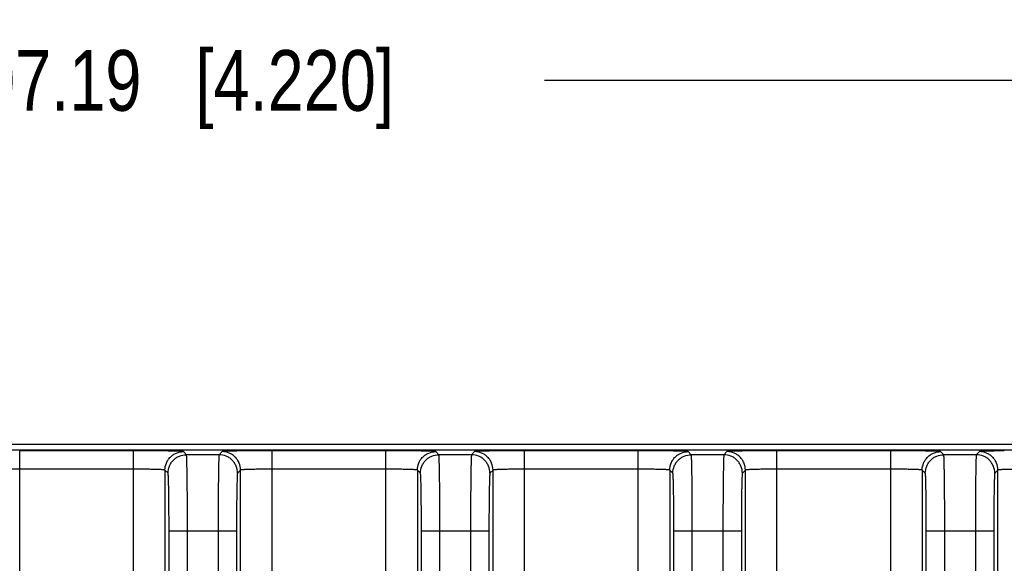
# Model space of a CAD drawing. Header units: inches. Extents: x 0 to 34, y 0 to 22.
# Tile 66 of 129: x 21.1 to 23.1, y 6.8 to 8. Entities that reach past the tile are written whole.
import ezdxf

# ---------------------------------------------------------------- set-up
doc = ezdxf.new("R2010")
doc.units = ezdxf.units.IN
doc.header["$LTSCALE"] = 1.87
doc.header["$MEASUREMENT"] = 0
doc.layers.get('0').update_dxf_attribs({"linetype": 'CONTINUOUS'})
doc.layers.add('DIMENSIONS', color=7, linetype='CONTINUOUS')
doc.styles.get("Standard").update_dxf_attribs({"font": 'txt', "width": 0.8})
doc.dimstyles.new('DIMSTYLE_2', dxfattribs={"dimtxt": 0.125, "dimasz": 0.18, "dimexe": 0.125, "dimexo": 0.0625, "dimgap": 0.0625, "dimtad": 0, "dimtih": 1, "dimtoh": 1, "dimzin": 0, "dimdsep": 46, "dimtxsty": 'STANDARD', "dimblk": '_FILLED', "dimblk1": '_FILLED', "dimblk2": '_FILLED', "dimcen": 0.09, "dimazin": 0, "dimtp": 0.01, "dimtm": 0.01, "dimtfac": 1, "dimtofl": 0, "dimtmove": 0, "dimatfit": 3, "dimldrblk": '_FILLED', "dimfxl": 1, "dimtolj": 1, "dimtzin": 0, "dimarcsym": 0})

# ---------------------------------------------------------------- blocks, each defined once
blk = doc.blocks.new('_FILLED')
at = {"color": 0, "linetype": 'BYBLOCK'}
blk.add_solid([(0, 0), (-1, 0.174), (-1, -0.174)], dxfattribs=at)
blk = doc.blocks.new('*D5')
at = {"layer": 'DIMENSIONS', "color": 2, "linetype": 'CONTINUOUS'}
for p, q in [((19.3089, 5.9533), (19.3089, 7.9623)), ((23.5289, 5.9533), (23.5289, 7.9623)), ((19.3089, 7.8373), (20.6439, 7.8373)), ((23.5289, 7.8373), (22.1939, 7.8373))]:
    blk.add_line(p, q, dxfattribs=at)
at = {"layer": 'DIMENSIONS', "color": 2, "linetype": 'CONTINUOUS', "xscale": 0.18, "yscale": 0.18, "zscale": 0.18, "rotation": 180}
blk.add_blockref('_FILLED', (19.3089, 7.8373), dxfattribs=at)
at = {"layer": 'DIMENSIONS', "color": 2, "linetype": 'CONTINUOUS', "xscale": 0.18, "yscale": 0.18, "zscale": 0.18}
blk.add_blockref('_FILLED', (23.5289, 7.8373), dxfattribs=at)
at = {"layer": 'DIMENSIONS', "color": 2, "linetype": 'CONTINUOUS', "insert": (21.4189, 7.8998), "char_height": 0.125, "width": 1.425, "attachment_point": 2, "line_spacing_factor": 0.9}
blk.add_mtext('107.19{\\ftxt.shx;\\W1.000000;\\H0.125000; }[4.220]', dxfattribs=at)

msp = doc.modelspace()

# ---------------------------------------------------------------- linework, layer by layer
at = {"color": 7, "linetype": 'CONTINUOUS'}
for p, q in [((24.7249, 7.0873), (13.0527, 7.0873)), ((11.9969, 7.0765), (24.7141, 7.0765)), ((21.3467, 7.0747), (21.1123, 7.0747)), ((21.1123, 3.5719), (21.1123, 7.0747)), ((21.3467, 3.5719), (21.3467, 7.0747)), ((21.456, 7.0666), (21.4497, 7.0729)), ((21.5232, 7.0666), (21.456, 7.0666)), ((21.5296, 7.0729), (21.5232, 7.0666)), ((21.867, 7.0747), (21.6326, 7.0747)), ((21.6326, 3.5719), (21.6326, 7.0747)), ((21.867, 3.5719), (21.867, 7.0747)), ((21.9763, 7.0666), (21.9699, 7.0729)), ((22.0435, 7.0666), (21.9763, 7.0666)), ((22.0498, 7.0729), (22.0435, 7.0666)), ((22.3872, 7.0747), (22.1528, 7.0747)), ((22.1528, 3.5719), (22.1528, 7.0747)), ((22.3872, 3.5719), (22.3872, 7.0747)), ((22.4965, 7.0666), (22.4902, 7.0729)), ((22.5637, 7.0666), (22.4965, 7.0666)), ((22.57, 7.0729), (22.5637, 7.0666)), ((22.9074, 7.0747), (22.673, 7.0747)), ((22.673, 3.5719), (22.673, 7.0747)), ((22.9074, 3.5719), (22.9074, 7.0747)), ((23.0167, 7.0666), (23.0104, 7.0729)), ((23.0839, 7.0666), (23.0167, 7.0666)), ((23.0903, 7.0729), (23.0839, 7.0666)), ((21.3467, 7.0367), (21.1123, 7.0367)), ((21.4117, 7.035), (21.4117, 3.6116)), ((21.4181, 7.0286), (21.4117, 7.035)), ((21.5676, 7.035), (21.5612, 7.0286)), ((21.5676, 3.6116), (21.5676, 7.035)), ((21.867, 7.0367), (21.6326, 7.0367)), ((21.9319, 7.035), (21.9319, 3.6116)), ((21.9383, 7.0286), (21.9319, 7.035)), ((22.0878, 7.035), (22.0815, 7.0286)), ((22.0878, 3.6116), (22.0878, 7.035)), ((22.3872, 7.0367), (22.1528, 7.0367)), ((22.4522, 7.035), (22.4522, 3.6116)), ((22.4585, 7.0286), (22.4522, 7.035)), ((22.608, 7.035), (22.6017, 7.0286)), ((22.608, 3.6116), (22.608, 7.035)), ((22.9074, 7.0367), (22.673, 7.0367)), ((22.9788, 7.0286), (22.9724, 7.035)), ((22.9724, 7.035), (22.9724, 3.6116)), ((23.1283, 7.035), (23.1219, 7.0286)), ((23.1283, 3.6116), (23.1283, 7.035)), ((21.4201, 6.9096), (21.5592, 6.9096)), ((21.4201, 3.737), (21.4201, 6.9096)), ((21.4581, 3.737), (21.4581, 6.9096)), ((21.5212, 6.9096), (21.5212, 3.737)), ((21.5592, 6.9096), (21.5592, 3.737)), ((21.9403, 6.9096), (22.0794, 6.9096)), ((21.9403, 3.737), (21.9403, 6.9096)), ((21.9783, 3.737), (21.9783, 6.9096)), ((22.0414, 6.9096), (22.0414, 3.737)), ((22.0794, 6.9096), (22.0794, 3.737)), ((22.4606, 6.9096), (22.5997, 6.9096)), ((22.4606, 3.737), (22.4606, 6.9096)), ((22.4986, 3.737), (22.4986, 6.9096)), ((22.5617, 6.9096), (22.5617, 3.737)), ((22.5997, 6.9096), (22.5997, 3.737)), ((22.9808, 6.9096), (23.1199, 6.9096)), ((22.9808, 3.737), (22.9808, 6.9096)), ((23.0188, 3.737), (23.0188, 6.9096)), ((23.0819, 6.9096), (23.0819, 3.737)), ((23.1199, 6.9096), (23.1199, 3.737))]:
    msp.add_line(p, q, dxfattribs=at)
for centre, radius, start, end in [((21.349, 2.0643), 5.0104, 89.4371, 90.0265), ((21.6321, 1.6685), 5.4062, 89.9952, 90.5432), ((21.8693, 2.0643), 5.0104, 89.4371, 90.0265), ((22.1523, 1.6685), 5.4062, 89.9952, 90.5432), ((22.3895, 2.0643), 5.0104, 89.4371, 90.0265), ((22.6726, 1.6685), 5.4062, 89.9952, 90.5432), ((22.9097, 2.0643), 5.0104, 89.4371, 90.0265)]:
    msp.add_arc(centre, radius, start, end, dxfattribs=at)
for points, knots in [([(21.4497, 7.0729), (21.4497, 7.073), (21.4496, 7.073), (21.4493, 7.0731), (21.449, 7.0731), (21.4484, 7.0732), (21.4473, 7.0733), (21.4457, 7.0734), (21.4437, 7.0735), (21.4413, 7.0736), (21.4385, 7.0737), (21.4341, 7.0739), (21.4276, 7.074), (21.4189, 7.0742), (21.4089, 7.0744), (21.4019, 7.0744), (21.3983, 7.0745)], [0, 0, 0, 0, 0.002442, 0.006832, 0.013238, 0.021671, 0.044603, 0.075569, 0.114486, 0.161237, 0.215594, 0.277306, 0.421788, 0.592408, 0.78619, 1, 1, 1, 1]), ([(21.4117, 7.035), (21.4117, 7.0399), (21.4132, 7.0474), (21.4179, 7.0562), (21.4227, 7.062), (21.4285, 7.0668), (21.4373, 7.0714), (21.4448, 7.0729), (21.4497, 7.0729)], [0, 0, 0, 0, 0.249118, 0.374712, 0.5, 0.625288, 0.750882, 1, 1, 1, 1]), ([(21.4181, 7.0286), (21.4181, 7.0335), (21.4196, 7.0411), (21.4242, 7.0498), (21.429, 7.0556), (21.4348, 7.0604), (21.4436, 7.0651), (21.4511, 7.0666), (21.456, 7.0666)], [0, 0, 0, 0, 0.249118, 0.374712, 0.5, 0.625288, 0.750882, 1, 1, 1, 1]), ([(21.4581, 6.9096), (21.4581, 6.9197), (21.4581, 6.9396), (21.458, 6.964), (21.4579, 6.9827), (21.4578, 6.9958), (21.4576, 7.008), (21.4575, 7.0194), (21.4574, 7.0297), (21.4572, 7.0388), (21.457, 7.0468), (21.4569, 7.0526), (21.4567, 7.0566), (21.4567, 7.0591), (21.4566, 7.0612), (21.4565, 7.063), (21.4564, 7.0644), (21.4563, 7.0654), (21.4562, 7.066), (21.4562, 7.0663), (21.4561, 7.0665), (21.4561, 7.0666), (21.456, 7.0666)], [0, 0, 0, 0, 0.192984, 0.379016, 0.466965, 0.550475, 0.628781, 0.701171, 0.766953, 0.825487, 0.876258, 0.918786, 0.936838, 0.952693, 0.966309, 0.977651, 0.9867, 0.993441, 0.995944, 0.997866, 0.999213, 1, 1, 1, 1]), ([(21.5232, 7.0666), (21.5232, 7.0666), (21.5232, 7.0665), (21.5231, 7.0663), (21.5231, 7.066), (21.523, 7.0654), (21.5229, 7.0644), (21.5228, 7.063), (21.5227, 7.0612), (21.5226, 7.0591), (21.5225, 7.0566), (21.5224, 7.0526), (21.5223, 7.0467), (21.5221, 7.0388), (21.5219, 7.0296), (21.5218, 7.0193), (21.5217, 7.008), (21.5215, 6.9957), (21.5214, 6.9826), (21.5213, 6.9639), (21.5212, 6.9395), (21.5212, 6.9197), (21.5212, 6.9096)], [0, 0, 0, 0, 0.000788, 0.002138, 0.004065, 0.006572, 0.013327, 0.022393, 0.033755, 0.047396, 0.063291, 0.081394, 0.124027, 0.174895, 0.233542, 0.299382, 0.371806, 0.450129, 0.533593, 0.621434, 0.807127, 1, 1, 1, 1]), ([(21.5612, 7.0286), (21.5612, 7.0335), (21.5597, 7.0411), (21.555, 7.0498), (21.5503, 7.0556), (21.5445, 7.0604), (21.5357, 7.0651), (21.5282, 7.0666), (21.5232, 7.0666)], [0, 0, 0, 0, 0.249117, 0.374711, 0.499999, 0.625288, 0.750882, 1, 1, 1, 1]), ([(21.5809, 7.0745), (21.5772, 7.0744), (21.5702, 7.0744), (21.5603, 7.0742), (21.5516, 7.074), (21.5452, 7.0739), (21.5407, 7.0737), (21.5379, 7.0736), (21.5356, 7.0735), (21.5336, 7.0734), (21.532, 7.0733), (21.5309, 7.0732), (21.5303, 7.0731), (21.5299, 7.0731), (21.5297, 7.073), (21.5296, 7.073), (21.5296, 7.0729)], [0, 0, 0, 0, 0.213848, 0.407644, 0.578244, 0.722698, 0.784408, 0.838761, 0.885501, 0.924409, 0.955375, 0.978313, 0.986751, 0.993161, 0.997555, 1, 1, 1, 1]), ([(21.5676, 7.035), (21.5676, 7.0399), (21.566, 7.0474), (21.5614, 7.0562), (21.5566, 7.062), (21.5508, 7.0668), (21.542, 7.0714), (21.5345, 7.0729), (21.5296, 7.0729)], [0, 0, 0, 0, 0.249118, 0.374712, 0.5, 0.625288, 0.750882, 1, 1, 1, 1]), ([(21.9699, 7.0729), (21.9699, 7.073), (21.9698, 7.073), (21.9696, 7.0731), (21.9692, 7.0731), (21.9686, 7.0732), (21.9675, 7.0733), (21.9659, 7.0734), (21.9639, 7.0735), (21.9615, 7.0736), (21.9588, 7.0737), (21.9543, 7.0739), (21.9478, 7.074), (21.9391, 7.0742), (21.9292, 7.0744), (21.9222, 7.0744), (21.9185, 7.0745)], [0, 0, 0, 0, 0.002442, 0.006832, 0.013238, 0.021671, 0.044603, 0.075569, 0.114486, 0.161237, 0.215594, 0.277306, 0.421788, 0.592408, 0.78619, 1, 1, 1, 1]), ([(21.9319, 7.035), (21.9319, 7.0399), (21.9335, 7.0474), (21.9381, 7.0562), (21.9429, 7.062), (21.9487, 7.0668), (21.9575, 7.0714), (21.965, 7.0729), (21.9699, 7.0729)], [0, 0, 0, 0, 0.249118, 0.374712, 0.5, 0.625288, 0.750882, 1, 1, 1, 1]), ([(21.9383, 7.0286), (21.9383, 7.0335), (21.9398, 7.0411), (21.9445, 7.0498), (21.9492, 7.0556), (21.955, 7.0604), (21.9638, 7.0651), (21.9713, 7.0666), (21.9763, 7.0666)], [0, 0, 0, 0, 0.249118, 0.374712, 0.5, 0.625288, 0.750882, 1, 1, 1, 1]), ([(21.9783, 6.9096), (21.9783, 6.9197), (21.9783, 6.9396), (21.9782, 6.964), (21.9781, 6.9827), (21.978, 6.9958), (21.9779, 7.008), (21.9777, 7.0194), (21.9776, 7.0297), (21.9774, 7.0388), (21.9773, 7.0468), (21.9771, 7.0526), (21.977, 7.0566), (21.9769, 7.0591), (21.9768, 7.0612), (21.9767, 7.063), (21.9766, 7.0644), (21.9765, 7.0654), (21.9764, 7.066), (21.9764, 7.0663), (21.9763, 7.0665), (21.9763, 7.0666), (21.9763, 7.0666)], [0, 0, 0, 0, 0.192984, 0.379016, 0.466965, 0.550475, 0.628781, 0.701171, 0.766953, 0.825487, 0.876258, 0.918786, 0.936838, 0.952693, 0.966309, 0.977651, 0.9867, 0.993441, 0.995944, 0.997866, 0.999213, 1, 1, 1, 1]), ([(22.0435, 7.0666), (22.0434, 7.0666), (22.0434, 7.0665), (22.0434, 7.0663), (22.0433, 7.066), (22.0432, 7.0654), (22.0432, 7.0644), (22.0431, 7.063), (22.043, 7.0612), (22.0429, 7.0591), (22.0428, 7.0566), (22.0426, 7.0526), (22.0425, 7.0467), (22.0423, 7.0388), (22.0422, 7.0296), (22.042, 7.0193), (22.0419, 7.008), (22.0418, 6.9957), (22.0417, 6.9826), (22.0416, 6.9639), (22.0415, 6.9395), (22.0414, 6.9197), (22.0414, 6.9096)], [0, 0, 0, 0, 0.000788, 0.002138, 0.004065, 0.006572, 0.013327, 0.022393, 0.033755, 0.047396, 0.063291, 0.081394, 0.124027, 0.174895, 0.233542, 0.299382, 0.371806, 0.450129, 0.533593, 0.621434, 0.807127, 1, 1, 1, 1]), ([(22.0815, 7.0286), (22.0815, 7.0335), (22.0799, 7.0411), (22.0753, 7.0498), (22.0705, 7.0556), (22.0647, 7.0604), (22.0559, 7.0651), (22.0484, 7.0666), (22.0435, 7.0666)], [0, 0, 0, 0, 0.249117, 0.374711, 0.499999, 0.625288, 0.750882, 1, 1, 1, 1]), ([(22.1011, 7.0745), (22.0974, 7.0744), (22.0905, 7.0744), (22.0806, 7.0742), (22.0719, 7.074), (22.0654, 7.0739), (22.061, 7.0737), (22.0582, 7.0736), (22.0558, 7.0735), (22.0538, 7.0734), (22.0522, 7.0733), (22.0511, 7.0732), (22.0505, 7.0731), (22.0502, 7.0731), (22.05, 7.073), (22.0498, 7.073), (22.0498, 7.0729)], [0, 0, 0, 0, 0.213848, 0.407644, 0.578244, 0.722698, 0.784408, 0.838761, 0.885501, 0.924409, 0.955375, 0.978313, 0.986751, 0.993161, 0.997555, 1, 1, 1, 1]), ([(22.0878, 7.035), (22.0878, 7.0399), (22.0863, 7.0474), (22.0816, 7.0562), (22.0769, 7.062), (22.0711, 7.0668), (22.0623, 7.0714), (22.0547, 7.0729), (22.0498, 7.0729)], [0, 0, 0, 0, 0.249118, 0.374712, 0.5, 0.625288, 0.750882, 1, 1, 1, 1]), ([(22.4902, 7.0729), (22.4901, 7.073), (22.49, 7.073), (22.4898, 7.0731), (22.4895, 7.0731), (22.4888, 7.0732), (22.4878, 7.0733), (22.4862, 7.0734), (22.4842, 7.0735), (22.4818, 7.0736), (22.479, 7.0737), (22.4745, 7.0739), (22.468, 7.074), (22.4593, 7.0742), (22.4494, 7.0744), (22.4424, 7.0744), (22.4387, 7.0745)], [0, 0, 0, 0, 0.002442, 0.006832, 0.013238, 0.021671, 0.044603, 0.075569, 0.114486, 0.161237, 0.215594, 0.277306, 0.421788, 0.592408, 0.78619, 1, 1, 1, 1]), ([(22.4522, 7.035), (22.4522, 7.0399), (22.4537, 7.0474), (22.4584, 7.0562), (22.4631, 7.062), (22.4689, 7.0668), (22.4777, 7.0714), (22.4852, 7.0729), (22.4902, 7.0729)], [0, 0, 0, 0, 0.249118, 0.374712, 0.5, 0.625288, 0.750882, 1, 1, 1, 1]), ([(22.4585, 7.0286), (22.4585, 7.0335), (22.46, 7.0411), (22.4647, 7.0498), (22.4695, 7.0556), (22.4753, 7.0604), (22.4841, 7.0651), (22.4916, 7.0666), (22.4965, 7.0666)], [0, 0, 0, 0, 0.249118, 0.374712, 0.5, 0.625288, 0.750882, 1, 1, 1, 1]), ([(22.4986, 6.9096), (22.4986, 6.9197), (22.4985, 6.9396), (22.4984, 6.964), (22.4983, 6.9827), (22.4982, 6.9958), (22.4981, 7.008), (22.498, 7.0194), (22.4978, 7.0297), (22.4977, 7.0388), (22.4975, 7.0468), (22.4973, 7.0526), (22.4972, 7.0566), (22.4971, 7.0591), (22.497, 7.0612), (22.4969, 7.063), (22.4968, 7.0644), (22.4967, 7.0654), (22.4967, 7.066), (22.4966, 7.0663), (22.4966, 7.0665), (22.4965, 7.0666), (22.4965, 7.0666)], [0, 0, 0, 0, 0.192984, 0.379016, 0.466965, 0.550475, 0.628781, 0.701171, 0.766953, 0.825487, 0.876258, 0.918786, 0.936838, 0.952693, 0.966309, 0.977651, 0.9867, 0.993441, 0.995944, 0.997866, 0.999213, 1, 1, 1, 1]), ([(22.5637, 7.0666), (22.5637, 7.0666), (22.5636, 7.0665), (22.5636, 7.0663), (22.5635, 7.066), (22.5635, 7.0654), (22.5634, 7.0644), (22.5633, 7.063), (22.5632, 7.0612), (22.5631, 7.0591), (22.563, 7.0566), (22.5629, 7.0526), (22.5627, 7.0467), (22.5626, 7.0388), (22.5624, 7.0296), (22.5622, 7.0193), (22.5621, 7.008), (22.562, 6.9957), (22.5619, 6.9826), (22.5618, 6.9639), (22.5617, 6.9395), (22.5617, 6.9197), (22.5617, 6.9096)], [0, 0, 0, 0, 0.000788, 0.002138, 0.004065, 0.006572, 0.013327, 0.022393, 0.033755, 0.047396, 0.063291, 0.081394, 0.124027, 0.174895, 0.233542, 0.299382, 0.371806, 0.450129, 0.533593, 0.621434, 0.807127, 1, 1, 1, 1]), ([(22.6017, 7.0286), (22.6017, 7.0335), (22.6002, 7.0411), (22.5955, 7.0498), (22.5907, 7.0556), (22.5849, 7.0604), (22.5762, 7.0651), (22.5686, 7.0666), (22.5637, 7.0666)], [0, 0, 0, 0, 0.249117, 0.374711, 0.499999, 0.625288, 0.750882, 1, 1, 1, 1]), ([(22.6213, 7.0745), (22.6177, 7.0744), (22.6107, 7.0744), (22.6008, 7.0742), (22.5921, 7.074), (22.5856, 7.0739), (22.5812, 7.0737), (22.5784, 7.0736), (22.576, 7.0735), (22.574, 7.0734), (22.5724, 7.0733), (22.5714, 7.0732), (22.5707, 7.0731), (22.5704, 7.0731), (22.5702, 7.073), (22.5701, 7.073), (22.57, 7.0729)], [0, 0, 0, 0, 0.213848, 0.407644, 0.578244, 0.722698, 0.784408, 0.838761, 0.885501, 0.924409, 0.955375, 0.978313, 0.986751, 0.993161, 0.997555, 1, 1, 1, 1]), ([(22.608, 7.035), (22.608, 7.0399), (22.6065, 7.0474), (22.6018, 7.0562), (22.5971, 7.062), (22.5913, 7.0668), (22.5825, 7.0714), (22.575, 7.0729), (22.57, 7.0729)], [0, 0, 0, 0, 0.249118, 0.374712, 0.5, 0.625288, 0.750882, 1, 1, 1, 1]), ([(23.0104, 7.0729), (23.0104, 7.073), (23.0103, 7.073), (23.01, 7.0731), (23.0097, 7.0731), (23.0091, 7.0732), (23.008, 7.0733), (23.0064, 7.0734), (23.0044, 7.0735), (23.002, 7.0736), (22.9992, 7.0737), (22.9948, 7.0739), (22.9883, 7.074), (22.9796, 7.0742), (22.9696, 7.0744), (22.9626, 7.0744), (22.959, 7.0745)], [0, 0, 0, 0, 0.002442, 0.006832, 0.013238, 0.021671, 0.044603, 0.075569, 0.114486, 0.161237, 0.215594, 0.277306, 0.421788, 0.592408, 0.78619, 1, 1, 1, 1]), ([(22.9724, 7.035), (22.9724, 7.0399), (22.9739, 7.0474), (22.9786, 7.0562), (22.9834, 7.062), (22.9892, 7.0668), (22.998, 7.0714), (23.0055, 7.0729), (23.0104, 7.0729)], [0, 0, 0, 0, 0.249118, 0.374712, 0.5, 0.625288, 0.750882, 1, 1, 1, 1]), ([(22.9788, 7.0286), (22.9788, 7.0335), (22.9803, 7.0411), (22.9849, 7.0498), (22.9897, 7.0556), (22.9955, 7.0604), (23.0043, 7.0651), (23.0118, 7.0666), (23.0167, 7.0666)], [0, 0, 0, 0, 0.249118, 0.374712, 0.5, 0.625288, 0.750882, 1, 1, 1, 1]), ([(23.0188, 6.9096), (23.0188, 6.9197), (23.0188, 6.9396), (23.0187, 6.964), (23.0186, 6.9827), (23.0185, 6.9958), (23.0183, 7.008), (23.0182, 7.0194), (23.0181, 7.0297), (23.0179, 7.0388), (23.0177, 7.0468), (23.0176, 7.0526), (23.0174, 7.0566), (23.0174, 7.0591), (23.0173, 7.0612), (23.0172, 7.063), (23.0171, 7.0644), (23.017, 7.0654), (23.0169, 7.066), (23.0169, 7.0663), (23.0168, 7.0665), (23.0168, 7.0666), (23.0167, 7.0666)], [0, 0, 0, 0, 0.192984, 0.379016, 0.466965, 0.550475, 0.628781, 0.701171, 0.766953, 0.825487, 0.876258, 0.918786, 0.936838, 0.952693, 0.966309, 0.977651, 0.9867, 0.993441, 0.995944, 0.997866, 0.999213, 1, 1, 1, 1]), ([(23.0839, 7.0666), (23.0839, 7.0666), (23.0839, 7.0665), (23.0838, 7.0663), (23.0838, 7.066), (23.0837, 7.0654), (23.0836, 7.0644), (23.0835, 7.063), (23.0834, 7.0612), (23.0833, 7.0591), (23.0832, 7.0566), (23.0831, 7.0526), (23.083, 7.0467), (23.0828, 7.0388), (23.0826, 7.0296), (23.0825, 7.0193), (23.0824, 7.008), (23.0822, 6.9957), (23.0821, 6.9826), (23.082, 6.9639), (23.0819, 6.9395), (23.0819, 6.9197), (23.0819, 6.9096)], [0, 0, 0, 0, 0.000788, 0.002138, 0.004065, 0.006572, 0.013327, 0.022393, 0.033755, 0.047396, 0.063291, 0.081394, 0.124027, 0.174895, 0.233542, 0.299382, 0.371806, 0.450129, 0.533593, 0.621434, 0.807127, 1, 1, 1, 1]), ([(23.1219, 7.0286), (23.1219, 7.0335), (23.1204, 7.0411), (23.1157, 7.0498), (23.111, 7.0556), (23.1052, 7.0604), (23.0964, 7.0651), (23.0889, 7.0666), (23.0839, 7.0666)], [0, 0, 0, 0, 0.249117, 0.374711, 0.499999, 0.625288, 0.750882, 1, 1, 1, 1]), ([(23.1416, 7.0745), (23.1379, 7.0744), (23.1309, 7.0744), (23.121, 7.0742), (23.1123, 7.074), (23.1059, 7.0739), (23.1014, 7.0737), (23.0986, 7.0736), (23.0963, 7.0735), (23.0943, 7.0734), (23.0927, 7.0733), (23.0916, 7.0732), (23.091, 7.0731), (23.0906, 7.0731), (23.0904, 7.073), (23.0903, 7.073), (23.0903, 7.0729)], [0, 0, 0, 0, 0.213848, 0.407644, 0.578244, 0.722698, 0.784408, 0.838761, 0.885501, 0.924409, 0.955375, 0.978313, 0.986751, 0.993161, 0.997555, 1, 1, 1, 1]), ([(23.1283, 7.035), (23.1283, 7.0399), (23.1267, 7.0474), (23.1221, 7.0562), (23.1173, 7.062), (23.1115, 7.0668), (23.1027, 7.0714), (23.0952, 7.0729), (23.0903, 7.0729)], [0, 0, 0, 0, 0.249118, 0.374712, 0.5, 0.625288, 0.750882, 1, 1, 1, 1]), ([(21.1123, 7.0367), (21.1082, 7.0367), (21.0999, 7.0367), (21.088, 7.0366), (21.0786, 7.0365), (21.0716, 7.0363), (21.0669, 7.0362), (21.0626, 7.0361), (21.0589, 7.0359), (21.0556, 7.0358), (21.0528, 7.0356), (21.0508, 7.0355), (21.0496, 7.0354), (21.0488, 7.0353), (21.0482, 7.0352), (21.0478, 7.0351), (21.0475, 7.0351), (21.0474, 7.035), (21.0473, 7.035)], [0, 0, 0, 0, 0.192611, 0.378322, 0.549547, 0.627775, 0.70012, 0.765912, 0.824488, 0.875312, 0.917941, 0.951942, 0.965599, 0.977001, 0.986132, 0.992984, 0.99757, 1, 1, 1, 1]), ([(21.4117, 7.035), (21.4117, 7.035), (21.4115, 7.0351), (21.4113, 7.0351), (21.4108, 7.0352), (21.4102, 7.0353), (21.4095, 7.0354), (21.4082, 7.0355), (21.4063, 7.0356), (21.4035, 7.0358), (21.4002, 7.0359), (21.3964, 7.0361), (21.3921, 7.0362), (21.3875, 7.0363), (21.3805, 7.0365), (21.371, 7.0366), (21.3591, 7.0367), (21.3509, 7.0367), (21.3467, 7.0367)], [0, 0, 0, 0, 0.002429, 0.007011, 0.013857, 0.022982, 0.034377, 0.04803, 0.082021, 0.124632, 0.17544, 0.234009, 0.299788, 0.372116, 0.450331, 0.621549, 0.807343, 1, 1, 1, 1]), ([(21.4201, 6.9096), (21.4201, 6.9173), (21.4201, 6.9323), (21.42, 6.9542), (21.4198, 6.9714), (21.4196, 6.9842), (21.4195, 6.9928), (21.4194, 7.0006), (21.4192, 7.0076), (21.419, 7.0136), (21.4189, 7.018), (21.4188, 7.021), (21.4187, 7.0229), (21.4186, 7.0245), (21.4185, 7.0259), (21.4184, 7.027), (21.4183, 7.0278), (21.4182, 7.0283), (21.4181, 7.0285), (21.4181, 7.0286), (21.4181, 7.0286)], [0, 0, 0, 0, 0.192947, 0.378941, 0.550366, 0.628657, 0.701033, 0.766804, 0.82533, 0.876096, 0.918624, 0.936679, 0.952537, 0.96616, 0.977511, 0.986572, 0.993333, 0.997791, 0.999166, 1, 1, 1, 1]), ([(21.5612, 7.0286), (21.5612, 7.0286), (21.5612, 7.0285), (21.5611, 7.0282), (21.561, 7.0278), (21.5609, 7.027), (21.5608, 7.0259), (21.5607, 7.0245), (21.5606, 7.0229), (21.5605, 7.021), (21.5604, 7.018), (21.5603, 7.0136), (21.5601, 7.0075), (21.5599, 7.0006), (21.5598, 6.9928), (21.5596, 6.9842), (21.5595, 6.9714), (21.5593, 6.9541), (21.5592, 6.9323), (21.5592, 6.9173), (21.5592, 6.9096)], [0, 0, 0, 0, 0.000836, 0.002215, 0.006683, 0.013458, 0.022536, 0.033905, 0.047551, 0.063449, 0.081555, 0.124188, 0.175052, 0.233691, 0.299519, 0.371929, 0.450237, 0.621509, 0.807164, 1, 1, 1, 1]), ([(21.6326, 7.0367), (21.6284, 7.0367), (21.6202, 7.0367), (21.6083, 7.0366), (21.5988, 7.0365), (21.5918, 7.0363), (21.5872, 7.0362), (21.5829, 7.0361), (21.5791, 7.0359), (21.5758, 7.0358), (21.573, 7.0356), (21.5711, 7.0355), (21.5698, 7.0354), (21.5691, 7.0353), (21.5685, 7.0352), (21.568, 7.0351), (21.5678, 7.0351), (21.5676, 7.035), (21.5676, 7.035)], [0, 0, 0, 0, 0.192611, 0.378322, 0.549547, 0.627775, 0.70012, 0.765912, 0.824488, 0.875312, 0.917941, 0.951942, 0.965599, 0.977001, 0.986132, 0.992984, 0.99757, 1, 1, 1, 1]), ([(21.9319, 7.035), (21.9319, 7.035), (21.9318, 7.0351), (21.9315, 7.0351), (21.931, 7.0352), (21.9305, 7.0353), (21.9297, 7.0354), (21.9284, 7.0355), (21.9265, 7.0356), (21.9237, 7.0358), (21.9204, 7.0359), (21.9166, 7.0361), (21.9124, 7.0362), (21.9077, 7.0363), (21.9007, 7.0365), (21.8913, 7.0366), (21.8793, 7.0367), (21.8711, 7.0367), (21.867, 7.0367)], [0, 0, 0, 0, 0.002429, 0.007011, 0.013857, 0.022982, 0.034377, 0.04803, 0.082021, 0.124632, 0.17544, 0.234009, 0.299788, 0.372116, 0.450331, 0.621549, 0.807343, 1, 1, 1, 1]), ([(21.9403, 6.9096), (21.9403, 6.9173), (21.9403, 6.9323), (21.9402, 6.9542), (21.94, 6.9714), (21.9399, 6.9842), (21.9397, 6.9928), (21.9396, 7.0006), (21.9394, 7.0076), (21.9393, 7.0136), (21.9391, 7.018), (21.939, 7.021), (21.9389, 7.0229), (21.9388, 7.0245), (21.9387, 7.0259), (21.9386, 7.027), (21.9385, 7.0278), (21.9384, 7.0283), (21.9383, 7.0285), (21.9383, 7.0286), (21.9383, 7.0286)], [0, 0, 0, 0, 0.192947, 0.378941, 0.550366, 0.628657, 0.701033, 0.766804, 0.82533, 0.876096, 0.918624, 0.936679, 0.952537, 0.96616, 0.977511, 0.986572, 0.993333, 0.997791, 0.999166, 1, 1, 1, 1]), ([(22.0815, 7.0286), (22.0814, 7.0286), (22.0814, 7.0285), (22.0813, 7.0282), (22.0812, 7.0278), (22.0812, 7.027), (22.0811, 7.0259), (22.081, 7.0245), (22.0809, 7.0229), (22.0808, 7.021), (22.0806, 7.018), (22.0805, 7.0136), (22.0803, 7.0075), (22.0802, 7.0006), (22.08, 6.9928), (22.0799, 6.9842), (22.0797, 6.9714), (22.0796, 6.9541), (22.0794, 6.9323), (22.0794, 6.9173), (22.0794, 6.9096)], [0, 0, 0, 0, 0.000836, 0.002215, 0.006683, 0.013458, 0.022536, 0.033905, 0.047551, 0.063449, 0.081555, 0.124188, 0.175052, 0.233691, 0.299519, 0.371929, 0.450237, 0.621509, 0.807164, 1, 1, 1, 1]), ([(22.1528, 7.0367), (22.1486, 7.0367), (22.1404, 7.0367), (22.1285, 7.0366), (22.1191, 7.0365), (22.1121, 7.0363), (22.1074, 7.0362), (22.1031, 7.0361), (22.0993, 7.0359), (22.096, 7.0358), (22.0933, 7.0356), (22.0913, 7.0355), (22.09, 7.0354), (22.0893, 7.0353), (22.0887, 7.0352), (22.0883, 7.0351), (22.088, 7.0351), (22.0878, 7.035), (22.0878, 7.035)], [0, 0, 0, 0, 0.192611, 0.378322, 0.549547, 0.627775, 0.70012, 0.765912, 0.824488, 0.875312, 0.917941, 0.951942, 0.965599, 0.977001, 0.986132, 0.992984, 0.99757, 1, 1, 1, 1]), ([(22.4522, 7.035), (22.4521, 7.035), (22.452, 7.0351), (22.4517, 7.0351), (22.4513, 7.0352), (22.4507, 7.0353), (22.4499, 7.0354), (22.4487, 7.0355), (22.4467, 7.0356), (22.444, 7.0358), (22.4407, 7.0359), (22.4369, 7.0361), (22.4326, 7.0362), (22.4279, 7.0363), (22.4209, 7.0365), (22.4115, 7.0366), (22.3996, 7.0367), (22.3914, 7.0367), (22.3872, 7.0367)], [0, 0, 0, 0, 0.002429, 0.007011, 0.013857, 0.022982, 0.034377, 0.04803, 0.082021, 0.124632, 0.17544, 0.234009, 0.299788, 0.372116, 0.450331, 0.621549, 0.807343, 1, 1, 1, 1]), ([(22.4606, 6.9096), (22.4606, 6.9173), (22.4605, 6.9323), (22.4604, 6.9542), (22.4603, 6.9714), (22.4601, 6.9842), (22.46, 6.9928), (22.4598, 7.0006), (22.4597, 7.0076), (22.4595, 7.0136), (22.4593, 7.018), (22.4592, 7.021), (22.4591, 7.0229), (22.459, 7.0245), (22.4589, 7.0259), (22.4588, 7.027), (22.4587, 7.0278), (22.4587, 7.0283), (22.4586, 7.0285), (22.4585, 7.0286), (22.4585, 7.0286)], [0, 0, 0, 0, 0.192947, 0.378941, 0.550366, 0.628657, 0.701033, 0.766804, 0.82533, 0.876096, 0.918624, 0.936679, 0.952537, 0.96616, 0.977511, 0.986572, 0.993333, 0.997791, 0.999166, 1, 1, 1, 1]), ([(22.6017, 7.0286), (22.6017, 7.0286), (22.6016, 7.0285), (22.6016, 7.0282), (22.6015, 7.0278), (22.6014, 7.027), (22.6013, 7.0259), (22.6012, 7.0245), (22.6011, 7.0229), (22.601, 7.021), (22.6009, 7.018), (22.6007, 7.0136), (22.6005, 7.0075), (22.6004, 7.0006), (22.6002, 6.9928), (22.6001, 6.9842), (22.5999, 6.9714), (22.5998, 6.9541), (22.5997, 6.9323), (22.5997, 6.9173), (22.5997, 6.9096)], [0, 0, 0, 0, 0.000836, 0.002215, 0.006683, 0.013458, 0.022536, 0.033905, 0.047551, 0.063449, 0.081555, 0.124188, 0.175052, 0.233691, 0.299519, 0.371929, 0.450237, 0.621509, 0.807164, 1, 1, 1, 1]), ([(22.673, 7.0367), (22.6689, 7.0367), (22.6606, 7.0367), (22.6487, 7.0366), (22.6393, 7.0365), (22.6323, 7.0363), (22.6276, 7.0362), (22.6233, 7.0361), (22.6196, 7.0359), (22.6163, 7.0358), (22.6135, 7.0356), (22.6115, 7.0355), (22.6103, 7.0354), (22.6095, 7.0353), (22.6089, 7.0352), (22.6085, 7.0351), (22.6082, 7.0351), (22.6081, 7.035), (22.608, 7.035)], [0, 0, 0, 0, 0.192611, 0.378322, 0.549547, 0.627775, 0.70012, 0.765912, 0.824488, 0.875312, 0.917941, 0.951942, 0.965599, 0.977001, 0.986132, 0.992984, 0.99757, 1, 1, 1, 1]), ([(22.9724, 7.035), (22.9724, 7.035), (22.9722, 7.0351), (22.972, 7.0351), (22.9715, 7.0352), (22.9709, 7.0353), (22.9702, 7.0354), (22.9689, 7.0355), (22.967, 7.0356), (22.9642, 7.0358), (22.9609, 7.0359), (22.9571, 7.0361), (22.9528, 7.0362), (22.9482, 7.0363), (22.9412, 7.0365), (22.9317, 7.0366), (22.9198, 7.0367), (22.9116, 7.0367), (22.9074, 7.0367)], [0, 0, 0, 0, 0.002429, 0.007011, 0.013857, 0.022982, 0.034377, 0.04803, 0.082021, 0.124632, 0.17544, 0.234009, 0.299788, 0.372116, 0.450331, 0.621549, 0.807343, 1, 1, 1, 1]), ([(22.9808, 6.9096), (22.9808, 6.9173), (22.9808, 6.9323), (22.9807, 6.9542), (22.9805, 6.9714), (22.9803, 6.9842), (22.9802, 6.9928), (22.9801, 7.0006), (22.9799, 7.0076), (22.9797, 7.0136), (22.9796, 7.018), (22.9795, 7.021), (22.9794, 7.0229), (22.9793, 7.0245), (22.9792, 7.0259), (22.9791, 7.027), (22.979, 7.0278), (22.9789, 7.0283), (22.9788, 7.0285), (22.9788, 7.0286), (22.9788, 7.0286)], [0, 0, 0, 0, 0.192947, 0.378941, 0.550366, 0.628657, 0.701033, 0.766804, 0.82533, 0.876096, 0.918624, 0.936679, 0.952537, 0.96616, 0.977511, 0.986572, 0.993333, 0.997791, 0.999166, 1, 1, 1, 1]), ([(23.1219, 7.0286), (23.1219, 7.0286), (23.1219, 7.0285), (23.1218, 7.0282), (23.1217, 7.0278), (23.1216, 7.027), (23.1215, 7.0259), (23.1214, 7.0245), (23.1213, 7.0229), (23.1212, 7.021), (23.1211, 7.018), (23.121, 7.0136), (23.1208, 7.0075), (23.1206, 7.0006), (23.1205, 6.9928), (23.1203, 6.9842), (23.1202, 6.9714), (23.12, 6.9541), (23.1199, 6.9323), (23.1199, 6.9173), (23.1199, 6.9096)], [0, 0, 0, 0, 0.000836, 0.002215, 0.006683, 0.013458, 0.022536, 0.033905, 0.047551, 0.063449, 0.081555, 0.124188, 0.175052, 0.233691, 0.299519, 0.371929, 0.450237, 0.621509, 0.807164, 1, 1, 1, 1]), ([(23.1933, 7.0367), (23.1891, 7.0367), (23.1809, 7.0367), (23.169, 7.0366), (23.1595, 7.0365), (23.1525, 7.0363), (23.1479, 7.0362), (23.1436, 7.0361), (23.1398, 7.0359), (23.1365, 7.0358), (23.1337, 7.0356), (23.1318, 7.0355), (23.1305, 7.0354), (23.1298, 7.0353), (23.1292, 7.0352), (23.1287, 7.0351), (23.1285, 7.0351), (23.1283, 7.035), (23.1283, 7.035)], [0, 0, 0, 0, 0.192611, 0.378322, 0.549547, 0.627775, 0.70012, 0.765912, 0.824488, 0.875312, 0.917941, 0.951942, 0.965599, 0.977001, 0.986132, 0.992984, 0.99757, 1, 1, 1, 1])]:
    msp.add_open_spline(points, degree=3, knots=knots, dxfattribs=at)

# ---------------------------------------------------------------- dimensions: what is measured, and where the dimension line sits
at = {"layer": 'DIMENSIONS', "color": 2, "linetype": 'CONTINUOUS'}
dim = msp.add_linear_dim(base=(23.5289, 7.8373), p1=(19.3089, 5.8908), p2=(23.5289, 5.8908), dimstyle='DIMSTYLE_2', dxfattribs=at)
dim.commit()
dim.dimension.update_dxf_attribs({"geometry": '*D5', "text_midpoint": (21.4189, 7.8373), "dimtype": 160})

doc.saveas('drawing.dxf')
